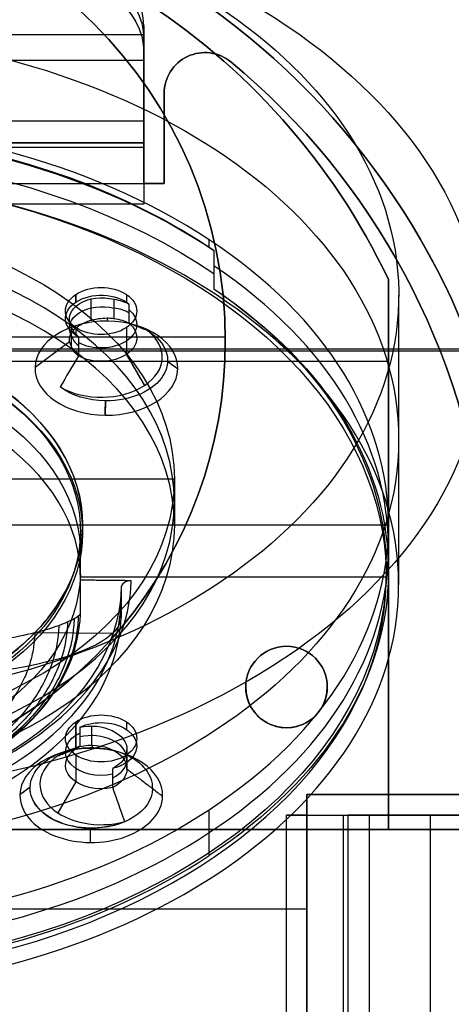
# Model space of a CAD drawing. Header units: millimetres. Extents: x -174 to 182, y -2 to 185.
# Tile 8 of 12: x 13 to 34, y 60 to 109. Entities that reach past the tile are written whole.
import ezdxf

# ---------------------------------------------------------------- set-up
doc = ezdxf.new("R2010")
doc.units = ezdxf.units.MM
for name, color, linetype in [('20', 7, 'Continuous'), ('22', 7, 'Continuous'), ('23', 7, 'Continuous'), ('25', 7, 'Continuous'), ('CONCRETO', 7, 'Continuous'), ('LUZ', 7, 'Continuous'), ('NEGRO', 7, 'Continuous')]:
    doc.layers.add(name, color=color, linetype=linetype)

# ---------------------------------------------------------------- blocks, each defined once
blk = doc.blocks.new('BREP_46')
at = {"layer": '25', "color": 251, "true_color": 0x696969}
for p, q in [((-18, 39.324, 23.467), (18, 39.324, 23.467)), ((18, 38.038, 24.999), (-18, 38.038, 24.999)), ((19.459, 37.711, -1), (19.459, 37.711, 1)), ((22.275, 37.976, -1), (22.275, 37.976, 1)), ((19, 32), (19, 36.435)), ((18, 35.373, 20.152), (18, 35.373, 22.763)), ((18, 34, 9.301), (-18, 34, 9.301)), ((18, 32, 12.176), (18, 34, 12.176)), ((19, 34.218, 1), (19, 34.218, -1)), ((-18, 32, 9.801), (18, 32, 9.801)), ((18, 32), (19, 32)), ((18.5, 32, 1), (18.5, 32, -1)), ((26, 2), (33.856, 2)), ((26, 1), (26, 2)), ((29.928, 2, -1), (29.928, 2, 1)), ((26, 1.5, -1), (26, 1.5, 1)), ((26, 1, 13.141), (28, 1, 13.141)), ((26, -46, 9.801), (26, 1, 9.801)), ((27.786, 1, 21.431), (27.786, -46, 21.431)), ((28, 1, 9.301), (28, -46, 9.301)), ((30.522, 1, 23.727), (30.522, 1, 21.116)), ((32.038, 1, 24.999), (32.038, -46, 24.999)), ((11.362, -3.607, -1), (26, -3.607, -1)), ((11.362, -3.607, 1), (25, -3.607, 1))]:
    blk.add_line(p, q, dxfattribs=at)
at = {"layer": '25', "color": 251, "true_color": 0x696969, "extrusion": (3.47983e-11, -0.642788, 0.766044)}
blk.add_arc((13, 45.758, -7.3), 5, 360, 90, dxfattribs=at)
at = {"layer": '25', "color": 251, "true_color": 0x696969, "extrusion": (-2.30926e-13, 0.642788, -0.766044)}
blk.add_arc((-13, 45.758, 6.3), 5, 90, 180, dxfattribs=at)
at = {"layer": '25', "color": 251, "true_color": 0x696969, "extrusion": (-3.19795e-11, 0.642788, -0.766044)}
blk.add_arc((-13, 45.758, 5.3), 5, 90, 180, dxfattribs=at)
at = {"layer": '25', "color": 251, "true_color": 0x696969, "extrusion": (0, 0, -1)}
for centre, radius, start, end in [((-21, 36.435, 1), 2, 0, 129.6208), ((0, 11.069, 1), 34.931, 129.62, 174)]:
    blk.add_arc(centre, radius, start, end, dxfattribs=at)
at = {"layer": '25', "color": 251, "true_color": 0x696969}
for centre, radius, start, end in [((21, 36.435, 1), 2, 50.3792, 180), ((21, 36.435), 2, 50.3792, 180), ((0, 11.069, 1), 34.931, 6, 50.38), ((0, 11.069), 34.931, 6, 50.38)]:
    blk.add_arc(centre, radius, start, end, dxfattribs=at)
at = {"layer": '25', "color": 251, "true_color": 0x696969, "extrusion": (-1, 0, 0)}
for centre, radius, start, end in [((-37, 17.601, -18), 3, 360, 50), ((-31, 2, -18), 1, 180, 270)]:
    blk.add_arc(centre, radius, start, end, dxfattribs=at)
at = {"layer": '25', "color": 251, "true_color": 0x696969, "extrusion": (1, 0, 0)}
for centre, radius, start, end in [((32, 1, 18), 2, 270, 0), ((37, 17.601, 18), 5, 130, 180)]:
    blk.add_arc(centre, radius, start, end, dxfattribs=at)
at = {"layer": '25', "color": 251, "true_color": 0x696969, "extrusion": (0, -1, 0)}
for centre, radius, start, end in [((25, 2, -1), 1, 270, 360), ((26, 1, -1), 2, 270, 0), ((31, 17.601, -1), 3, 130, 180)]:
    blk.add_arc(centre, radius, start, end, dxfattribs=at)
at = {"layer": '25', "color": 251, "true_color": 0x696969, "extrusion": (0, 1, 0)}
blk.add_arc((-31, 17.601, 1), 5, 0, 50, dxfattribs=at)
at = {"layer": '25', "color": 251, "true_color": 0x696969}
for points in [[(18, 35.072, 19.899), (18, 39.745, 23.821)], [(18, 39.745, 23.821), (18, 38.46, 25.353)], [(18, 38.46, 25.353), (18, 33.786, 21.431)], [(22.275, 37.976, 1), (22.275, 37.976, -1)], [(19, 32, -1), (19, 36.435, -1)], [(19, 36.435, 1), (19, 32, 1)], [(19, 36.435, 1), (19, 36.435, -1)], [(18, 35.072, 19.899), (-18, 35.072, 19.899)], [(-18, 34, 1), (18, 34, 1)], [(-18, 34, 17.601), (18, 34, 17.601)], [(18, 34, 1), (18, 34, 17.601)], [(-18, 33.786, 21.431), (18, 33.786, 21.431)], [(-18, 32, -1), (18, 32, -1)], [(-18, 32, 2), (18, 32, 2)], [(-18, 32, 17.601), (18, 32, 17.601)], [(18, 32, -1), (19, 32, -1)], [(19, 32, 1), (18, 32, 1)], [(18, 32, 1), (18, 31, 1)], [(18, 32, 17.601), (18, 32, 2)], [(18, 32, 1), (18, 32, -1)], [(19, 32, 1), (19, 32, -1)], [(18, 31, 1), (-18, 31, 1)], [(33.856, 2, -1), (26, 2, -1)], [(26, 2, -1), (26, 1, -1)], [(26, 1, 1), (26, 2, 1)], [(26, 2, 1), (33.856, 2, 1)], [(26, 2, 1), (26, 2, -1)], [(26, 1, 1), (25, 1, 1)], [(25, -46, 1), (25, 1, 1)], [(26, 1, -1), (26, -46, -1)], [(26, 1, -1), (26, 1, 1)], [(26, 1, 2), (26, 1, 17.601)], [(26, 1, 17.601), (26, -46, 17.601)], [(26, 1, 2), (26, -46, 2)], [(27.786, 1, 21.431), (34.758, 1, 27.281)], [(27.786, 1, 21.431), (27.786, -46, 21.431)], [(28, 1, 1), (28, -46, 1)], [(28, 1, 17.601), (28, 1, 1)], [(28, 1, 17.601), (28, -46, 17.601)], [(29.072, -46, 19.899), (29.072, 1, 19.899)], [(36.043, 1, 25.749), (29.072, 1, 19.899)]]:
    blk.add_open_spline(points, degree=1, dxfattribs=at)
blk = doc.blocks.new('BREP_39')
at = {"layer": '23', "color": 254, "true_color": 0xcad1ee}
for p, q in [((30, 0.287, 56.21), (30, 27.287, 56.21)), ((-30, 23.287, 56.96), (30, 23.287, 56.96)), ((-30, 23.287, 55.46), (30, 23.287, 55.46)), ((30, 13.787, 55.46), (30, 13.787, 56.96)), ((25, 9.287, 55.46), (25, 9.287, 56.96)), ((25, 5.287, 55.46), (25, 5.287, 56.96)), ((-30, 0.287, 56.21), (30, 0.287, 56.21))]:
    blk.add_line(p, q, dxfattribs=at)
for centre, radius, start, end in [((0, 13.103, 56.96), 33.184, 25.3051, 154.6949), ((25, 7.287, 55.46), 2, 360, 180), ((25, 7.287, 56.21), 2, 360, 180), ((25, 7.287, 55.46), 2, 180, 360), ((25, 7.287, 56.21), 2, 180, 0)]:
    blk.add_arc(centre, radius, start, end, dxfattribs=at)
at = {"layer": '23', "color": 254, "true_color": 0xcad1ee, "extrusion": (0, 0, -1)}
for centre, radius, start, end in [((0, 13.103, -55.46), 33.184, 25.3051, 154.6949), ((0, 13.103, -56.21), 33.184, 25.3051, 154.6949), ((-25, 7.287, -56.96), 2, 360, 180), ((-25, 7.287, -56.96), 2, 180, 360)]:
    blk.add_arc(centre, radius, start, end, dxfattribs=at)
at = {"layer": '23', "color": 254, "true_color": 0xcad1ee}
for points in [[(30, 0.287, 56.96), (30, 27.287, 56.96)], [(30, 27.287, 55.46), (30, 0.287, 55.46)], [(30, 27.287, 56.96), (30, 27.287, 55.46)], [(23, 7.287, 56.96), (23, 7.287, 55.46)], [(27, 7.287, 55.46), (27, 7.287, 56.96)], [(-30, 0.287, 56.96), (30, 0.287, 56.96)], [(30, 0.287, 55.46), (-30, 0.287, 55.46)], [(30, 0.287, 55.46), (30, 0.287, 56.96)]]:
    blk.add_open_spline(points, degree=1, dxfattribs=at)
blk = doc.blocks.new('BREP_38')
at = {"layer": '22', "color": 254, "true_color": 0xcad1ee}
for p, q in [((0, 46.287, 33.46), (0, 7.787, 33.46)), ((0, 6.675, 55.46), (0, 46.287, 55.46)), ((0, 46.287, 33.46), (0, 46.287, 55.46)), ((-21.999, 24.481, 33.46), (21.999, 24.481, 33.46)), ((-21.999, 24.481, 55.46), (21.999, 24.481, 55.46)), ((0, 7.787, 54.46), (0, 6.675, 54.46)), ((0, 7.787, 54.46), (0, 7.787, 33.46)), ((0, 6.675, 54.46), (0, 6.675, 55.46)), ((-3.806, 5.231, 54.46), (-1.499, 5.231, 54.46)), ((-1.5, 2.675, 54.96), (-1.5, 5.175, 54.96)), ((1.499, 5.231, 54.46), (3.806, 5.231, 54.46)), ((1.5, 2.675, 54.96), (1.5, 5.175, 54.96)), ((-1.5, 3.925, 54.46), (-1.5, 3.925, 55.46)), ((1.5, 3.925, 55.46), (1.5, 3.925, 54.46)), ((-4.112, 2.675, 43.96), (-4.112, 3.675, 43.96)), ((4.112, 2.675, 43.96), (4.112, 3.675, 43.96)), ((-4.112, 3.175, 33.46), (-4.112, 3.175, 54.46)), ((4.112, 3.175, 54.46), (4.112, 3.175, 33.46)), ((-4.112, 2.675, 54.96), (-1.5, 2.675, 54.96)), ((-2.806, 2.675, 54.46), (-2.806, 2.675, 55.46)), ((1.5, 2.675, 54.96), (4.112, 2.675, 54.96)), ((2.806, 2.675, 54.46), (2.806, 2.675, 55.46))]:
    blk.add_line(p, q, dxfattribs=at)
at = {"layer": '22', "color": 254, "true_color": 0xcad1ee, "extrusion": (0, 0, -1)}
for centre, radius, start, end in [((0, 24.287, -33.46), 22, 360, 180), ((0, 24.287, -33.46), 22, 280.7731, 360), ((0, 24.287, -55.46), 22, 180, 259.2269), ((0, 3.675, -54.46), 4.112, 360, 180), ((0, 3.675, -43.96), 4.112, 0, 180), ((0, 5.175, -55.46), 1.5, 0, 180)]:
    blk.add_arc(centre, radius, start, end, dxfattribs=at)
at = {"layer": '22', "color": 254, "true_color": 0xcad1ee}
for centre, radius, start, end in [((0, 24.287, 55.46), 22, 360, 180), ((0, 24.287, 44.46), 22, 360, 180), ((0, 24.287, 55.46), 22, 180, 259.2269), ((0, 24.287, 44.46), 22, 180, 259.2269), ((0, 24.287, 33.46), 22, 280.7731, 360), ((0, 24.287, 44.46), 22, 280.7731, 0), ((0, 3.675, 33.46), 4.112, 360, 180), ((0, 5.175, 54.46), 1.5, 0, 180), ((0, 5.175, 54.96), 1.5, 0, 180)]:
    blk.add_arc(centre, radius, start, end, dxfattribs=at)
for points in [[(-22, 24.287, 33.46), (-22, 24.287, 55.46)], [(22, 24.287, 33.46), (22, 24.287, 55.46)], [(-1.5, 2.675, 55.46), (-1.5, 5.175, 55.46)], [(-1.5, 5.175, 54.46), (-1.5, 2.675, 54.46)], [(-1.5, 5.175, 54.46), (-1.5, 5.175, 55.46)], [(1.5, 5.175, 55.46), (1.5, 2.675, 55.46)], [(1.5, 5.175, 55.46), (1.5, 5.175, 54.46)], [(1.5, 2.675, 54.46), (1.5, 5.175, 54.46)], [(-4.112, 3.675, 33.46), (-4.112, 2.675, 33.46)], [(-4.112, 3.675, 33.46), (-4.112, 3.675, 54.46)], [(-4.112, 2.675, 54.46), (-4.112, 3.675, 54.46)], [(4.112, 2.675, 33.46), (4.112, 3.675, 33.46)], [(4.112, 3.675, 54.46), (4.112, 3.675, 33.46)], [(4.112, 2.675, 54.46), (4.112, 3.675, 54.46)], [(-4.112, 2.675, 55.46), (-1.5, 2.675, 55.46)], [(-4.112, 2.675, 54.46), (-4.112, 2.675, 55.46)], [(-1.5, 2.675, 54.46), (-4.112, 2.675, 54.46)], [(-4.112, 2.675, 33.46), (-4.112, 2.675, 54.46)], [(-1.5, 2.675, 55.46), (-1.5, 2.675, 54.46)], [(1.5, 2.675, 55.46), (4.112, 2.675, 55.46)], [(1.5, 2.675, 55.46), (1.5, 2.675, 54.46)], [(4.112, 2.675, 54.46), (1.5, 2.675, 54.46)], [(4.112, 2.675, 54.46), (4.112, 2.675, 33.46)], [(4.112, 2.675, 55.46), (4.112, 2.675, 54.46)]]:
    blk.add_open_spline(points, degree=1, dxfattribs=at)
blk = doc.blocks.new('BREP_35')
at = {"layer": '20', "color": 254, "true_color": 0xcad1ee}
for p, q in [((0, 28.112, 304.245), (0, 30.367, 306.223)), ((0, 4.646, 335.54), (0, 30.367, 306.223)), ((0, 28.112, 304.245), (0, 25.144, 307.627)), ((0, 25.144, 307.627), (0, 5.358, 330.178)), ((-19.5, 15.876, 319.451), (-19.5, 17.507, 320.882)), ((-19.5, 17.507, 320.882), (19.5, 17.507, 320.882)), ((19.5, 15.876, 319.45), (19.5, 17.507, 320.882)), ((-19.5, 15.252, 318.903), (-15, 15.252, 318.903)), ((-15, 15.251, 318.902), (15, 15.251, 318.902)), ((15, 15.252, 318.903), (19.5, 15.252, 318.903)), ((0, 5.359, 330.178), (0, 2.391, 333.561)), ((0, 2.391, 333.561), (0, 4.646, 335.54))]:
    blk.add_line(p, q, dxfattribs=at)
at = {"layer": '20', "color": 254, "true_color": 0xcad1ee, "extrusion": (0, -0.751701, -0.659504)}
for centre, start, end in [((0, 229.661, -224.783), 180, 0), ((0, 229.661, -224.783), 0, 180), ((0, 229.661, -221.783), 0, 180)]:
    blk.add_arc(centre, 19.5, start, end, dxfattribs=at)
at = {"layer": '20', "color": 254, "true_color": 0xcad1ee, "extrusion": (5.72315e-32, 0.751701, 0.659504)}
for start, end in [(180, 0), (0, 180)]:
    blk.add_arc((0, 229.661, 223.283), 19.5, start, end, dxfattribs=at)
at = {"layer": '20', "color": 254, "true_color": 0xcad1ee, "extrusion": (0, 0.751701, 0.659504)}
blk.add_arc((0, 229.661, 221.783), 19.5, 180, 0, dxfattribs=at)
at = {"layer": '20', "color": 254, "true_color": 0xcad1ee}
for points in [[(15, 15.252, 318.903), (15, 15.727, 318.362), (14.949, 16.196, 317.826), (14.847, 16.663, 317.294), (14.745, 17.13, 316.763), (14.591, 17.593, 316.234), (14.389, 18.047, 315.717), (14.186, 18.501, 315.2), (13.934, 18.944, 314.694), (13.637, 19.373, 314.206), (13.339, 19.801, 313.718), (12.996, 20.214, 313.247), (12.61, 20.609, 312.797), (12.224, 21.004, 312.346), (11.794, 21.382, 311.916), (11.326, 21.737, 311.511), (10.859, 22.093, 311.106), (10.352, 22.426, 310.726), (9.813, 22.734, 310.375), (9.274, 23.041, 310.024), (8.701, 23.324, 309.703), (8.101, 23.578, 309.413), (7.501, 23.831, 309.124), (6.873, 24.057, 308.867), (6.224, 24.252, 308.644), (5.575, 24.448, 308.422), (4.905, 24.612, 308.234), (4.22, 24.745, 308.083), (3.536, 24.877, 307.932), (2.836, 24.977, 307.818), (2.13, 25.044, 307.742), (1.423, 25.111, 307.666), (0.709, 25.144, 307.627), (-0.005, 25.144, 307.628), (-0.719, 25.144, 307.628), (-1.433, 25.11, 307.666), (-2.14, 25.043, 307.743), (-2.847, 24.976, 307.819), (-3.546, 24.875, 307.934), (-4.231, 24.743, 308.085), (-4.916, 24.61, 308.237), (-5.586, 24.445, 308.425), (-6.234, 24.249, 308.647), (-6.883, 24.054, 308.87), (-7.51, 23.828, 309.128), (-8.11, 23.574, 309.418), (-8.71, 23.319, 309.708), (-9.283, 23.036, 310.03), (-9.823, 22.728, 310.382), (-10.363, 22.42, 310.733), (-10.869, 22.085, 311.114), (-11.337, 21.729, 311.52), (-11.805, 21.373, 311.926), (-12.235, 20.994, 312.358), (-12.62, 20.599, 312.808), (-13.005, 20.203, 313.259), (-13.347, 19.791, 313.729), (-13.643, 19.363, 314.217), (-13.939, 18.936, 314.704), (-14.19, 18.493, 315.209), (-14.392, 18.04, 315.725), (-14.593, 17.588, 316.24), (-14.746, 17.125, 316.767), (-14.847, 16.66, 317.298), (-14.949, 16.194, 317.828), (-15, 15.726, 318.363), (-15, 15.252, 318.903)], [(-15, 15.252, 318.903), (-15, 14.777, 319.444), (-14.949, 14.307, 319.98), (-14.847, 13.84, 320.512), (-14.745, 13.374, 321.043), (-14.591, 12.91, 321.572), (-14.389, 12.456, 322.089), (-14.186, 12.003, 322.606), (-13.934, 11.559, 323.112), (-13.637, 11.131, 323.6), (-13.339, 10.703, 324.088), (-12.996, 10.29, 324.559), (-12.61, 9.895, 325.009), (-12.224, 9.499, 325.46), (-11.794, 9.121, 325.89), (-11.326, 8.766, 326.295), (-10.859, 8.411, 326.7), (-10.352, 8.077, 327.08), (-9.813, 7.77, 327.431), (-9.274, 7.462, 327.782), (-8.701, 7.18, 328.103), (-8.101, 6.926, 328.393), (-7.501, 6.672, 328.682), (-6.873, 6.446, 328.939), (-6.224, 6.251, 329.162), (-5.575, 6.056, 329.384), (-4.905, 5.891, 329.572), (-4.22, 5.759, 329.723), (-3.536, 5.626, 329.874), (-2.836, 5.526, 329.988), (-2.13, 5.459, 330.064), (-1.423, 5.393, 330.14), (-0.709, 5.359, 330.179), (0.005, 5.359, 330.178), (0.719, 5.359, 330.178), (1.433, 5.393, 330.14), (2.14, 5.46, 330.063), (2.847, 5.528, 329.987), (3.546, 5.628, 329.872), (4.231, 5.761, 329.721), (4.916, 5.894, 329.569), (5.586, 6.059, 329.381), (6.234, 6.254, 329.159), (6.883, 6.449, 328.936), (7.51, 6.675, 328.678), (8.11, 6.93, 328.388), (8.71, 7.184, 328.098), (9.283, 7.467, 327.776), (9.823, 7.775, 327.424), (10.363, 8.084, 327.073), (10.869, 8.418, 326.692), (11.337, 8.774, 326.286), (11.805, 9.131, 325.88), (12.235, 9.509, 325.448), (12.62, 9.905, 324.998), (13.005, 10.3, 324.547), (13.347, 10.712, 324.077), (13.643, 11.14, 323.589), (13.939, 11.568, 323.102), (14.19, 12.011, 322.597), (14.392, 12.463, 322.081), (14.593, 12.916, 321.566), (14.746, 13.378, 321.039), (14.847, 13.843, 320.508), (14.949, 14.309, 319.978), (15, 14.778, 319.443), (15, 15.252, 318.903)]]:
    blk.add_open_spline(points, degree=3, knots=[0, 0, 0, 0, 2.149076, 2.149076, 2.149076, 4.300618, 4.300618, 4.300618, 6.450498, 6.450498, 6.450498, 8.591153, 8.591153, 8.591153, 10.733985, 10.733985, 10.733985, 12.875837, 12.875837, 12.875837, 15.016965, 15.016965, 15.016965, 17.158176, 17.158176, 17.158176, 19.30012, 19.30012, 19.30012, 21.443248, 21.443248, 21.443248, 23.586972, 23.586972, 23.586972, 25.731073, 25.731073, 25.731073, 27.874725, 27.874725, 27.874725, 30.016563, 30.016563, 30.016563, 32.157865, 32.157865, 32.157865, 34.301047, 34.301047, 34.301047, 36.446381, 36.446381, 36.446381, 38.590726, 38.590726, 38.590726, 40.72894, 40.72894, 40.72894, 42.873797, 42.873797, 42.873797, 45.019484, 45.019484, 45.019484, 47.163823, 47.163823, 47.163823, 47.163823], dxfattribs=at)
for points in [[(-19.5, 15.252, 318.903), (-19.5, 17.507, 320.882)], [(19.5, 17.507, 320.882), (19.5, 15.252, 318.903)]]:
    blk.add_open_spline(points, degree=1, dxfattribs=at)

msp = doc.modelspace()

# ---------------------------------------------------------------- linework, layer by layer
at = {"layer": 'CONCRETO', "color": 251, "true_color": 0x696969}
for p, q in [((31.5, 95.027, 329.796), (31.5, 80.81, 317.322)), ((-12.809, 92.394, 57.96), (35.099, 92.394, 57.96)), ((2.172, 68.787, 55.46), (29.202, 68.787, 55.46)), ((20.468, 68.787, 57.96), (20.468, 68.787, 54.144))]:
    msp.add_line(p, q, dxfattribs=at)
for centre, radius, start, end in [((1, -2, 213), 175, 0.66098, 90), ((1, 79.569), 36.431, 5.9994, 174.0006), ((1, 79.569, 55.46), 36.431, 5.9998, 174.0002)]:
    msp.add_arc(centre, radius, start, end, dxfattribs=at)
at = {"layer": 'CONCRETO', "color": 251, "true_color": 0x696969, "extrusion": (0, 0, -1)}
for centre, radius, start, end in [((-1, 79.569), 56.431, 6, 174), ((-1, 79.569, -52.692), 56.431, 6.0002, 173.9998), ((-1, -38.096, -213), 161.096, 90, 166.49206), ((-1, 79.569, -52.96), 36.431, 5.9996, 174.0005), ((-1, 79.569, -57.96), 36.431, 6, 174), ((-1, 79.569, -26.48), 36.431, 5.9995, 174.0005)]:
    msp.add_arc(centre, radius, start, end, dxfattribs=at)
at = {"layer": 'CONCRETO', "color": 251, "true_color": 0x696969, "extrusion": (-3.93164e-08, -0.751695, -0.659511)}
msp.add_arc((1, 185.232, -288.936), 30.502, 271.914, 90, dxfattribs=at)
at = {"layer": 'CONCRETO', "color": 251, "true_color": 0x696969, "extrusion": (-3.93164e-08, -0.751701, -0.659504)}
msp.add_arc((1, 185.237, -279.474), 30.5, 270, 90, dxfattribs=at)
at = {"layer": 'CONCRETO', "color": 251, "true_color": 0x696969, "extrusion": (3.93163e-08, 0.7517, 0.659505)}
msp.add_arc((-1, 185.237, 270.02), 30.5, 90, 270, dxfattribs=at)
at = {"layer": 'CONCRETO', "color": 251, "true_color": 0x696969, "extrusion": (-9.12652e-07, 1, -2.20155e-06)}
msp.add_arc((-1, 213.012, 68.787), 160.056, 256.35176, 269.57969, dxfattribs=at)
at = {"layer": 'CONCRETO', "color": 251, "true_color": 0x696969}
msp.add_open_spline([(57.122, 85.468, 72.2), (56.946, 87.141, 73.169), (56.694, 88.822, 74.153), (56.363, 90.499, 75.145), (55.607, 94.328, 77.411), (54.437, 98.135, 79.721), (52.873, 101.787, 81.995), (51.316, 105.423, 84.258), (49.366, 108.909, 86.489), (47.086, 112.135, 88.604), (45.239, 114.749, 90.318), (43.176, 117.193, 91.957), (40.952, 119.422, 93.478), (40.441, 119.935, 93.828), (39.923, 120.435, 94.171), (39.394, 120.925, 94.508), (37.09, 123.064, 95.981), (34.488, 125.116, 97.422), (31.64, 126.957, 98.736), (28.846, 128.764, 100.026), (25.815, 130.369, 101.194), (22.624, 131.692, 102.168), (19.623, 132.938, 103.084), (16.475, 133.936, 103.83), (13.267, 134.651, 104.367), (10.276, 135.317, 104.867), (7.233, 135.736, 105.185), (4.219, 135.908, 105.315), (3.252, 135.963, 105.357), (2.288, 135.993, 105.38), (1.329, 135.999, 105.384), (1.22, 136, 105.385), (1.11, 136, 105.385), (1, 136, 105.385)], degree=3, knots=[0, 0, 0, 0, 5.882449, 5.882449, 5.882449, 19.576963, 19.576963, 19.576963, 33.189802, 33.189802, 33.189802, 43.9114, 43.9114, 43.9114, 46.309152, 46.309152, 46.309152, 57.031264, 57.031264, 57.031264, 67.811781, 67.811781, 67.811781, 77.903694, 77.903694, 77.903694, 87.118744, 87.118744, 87.118744, 90.011641, 90.011641, 90.011641, 90.340891, 90.340891, 90.340891, 90.340891], dxfattribs=at)
msp.add_open_spline([(2.17, 68.787, 57.96), (38.765, 68.787, 57.96)], degree=1, dxfattribs=at)
at = {"layer": 'NEGRO'}
for p, q in [((22.213, 97.366, 303.627), (22.213, 97.742, 303.957)), ((15.672, 95.06, 307.013), (15.672, 94.685, 306.684)), ((16.41, 94.834, 306.514), (16.41, 93.791, 305.599)), ((18.147, 95.06, 307.013), (18.147, 94.685, 306.684)), ((17.198, 93.904, 305.597), (17.225, 93.754, 303.316)), ((15.448, 93.48, 308.051), (15.448, 92.543, 307.229)), ((15.672, 93.428, 308.874), (15.672, 93.052, 308.544)), ((17.225, 93.751, 303.261), (17.226, 93.747, 303.203)), ((18.147, 93.428, 308.874), (18.147, 92.113, 307.72)), ((15.365, 92.734, 306.93), (13.669, 91.477, 305.791)), ((18.147, 92.113, 307.72), (19.031, 90.59, 307.56)), ((20.168, 91.782, 306.201), (20.668, 91.401, 305.877)), ((17.119, 89.837, 308.418), (17.111, 89.131, 308.465)), ((16, 83.752, 319.903), (31, 83.752, 319.903)), ((15.892, 83.449, 319.49), (16, 83.449, 319.49)), ((30.892, 81.497, 317.924), (31, 81.497, 317.924)), ((15.892, 81.194, 317.511), (30.892, 81.194, 317.511)), ((13.702, 78.469, 315.401), (17.477, 78.428, 315.447)), ((15.672, 74.075, 330.932), (15.672, 72.76, 329.778)), ((18.147, 74.075, 330.932), (18.147, 73.699, 330.603)), ((16.455, 72.929, 329.585), (16.455, 73.869, 330.41)), ((15.672, 72.76, 329.778), (14.789, 72.403, 328.289)), ((16.455, 72.929, 329.585), (16.484, 72.767, 327.116)), ((18.176, 71.756, 330.922), (18.176, 72.696, 331.747)), ((15.672, 72.443, 332.793), (15.672, 71.127, 331.639)), ((18.147, 72.443, 332.793), (18.147, 72.387, 332.744)), ((18.147, 72.443, 332.793), (18.147, 72.067, 332.463)), ((18.176, 71.756, 330.922), (18.182, 71.752, 330.919)), ((15.672, 71.127, 331.639), (14.789, 69.605, 331.479)), ((13.427, 70.868, 330.039), (12.927, 70.497, 329.703)), ((22.213, 67.506, 333.87), (22.213, 69.762, 335.849)), ((16.377, 68.857, 332.331), (16.369, 68.152, 332.377))]:
    msp.add_line(p, q, dxfattribs=at)
at = {"layer": 'NEGRO', "color": 251, "true_color": 0x696969}
msp.add_line((-33.648, 92.29, 332.915), (35.651, 92.29, 332.915), dxfattribs=at)
at = {"layer": 'NEGRO', "color": 251, "true_color": 0x696969, "extrusion": (1.89941e-06, -0.763381, -0.645949)}
msp.add_arc((1.002, 194.529, -286.119), 34.65, 271.6818, 268.3122, dxfattribs=at)
at = {"layer": 'NEGRO', "extrusion": (3.93164e-08, 0.751701, 0.659504)}
for centre, radius, start, end in [((-0.892, 185.126, 273.434), 30, 224.1078, 359.0585), ((-1, 185.237, 272.434), 30, 135, 224.4037), ((-0.892, 185.126, 270.434), 17.5, 359.0585, 179.0585)]:
    msp.add_arc(centre, radius, start, end, dxfattribs=at)
at = {"layer": 'NEGRO', "extrusion": (3.93166e-08, 0.751701, 0.659504)}
for start, end in [(135, 315), (315, 135)]:
    msp.add_arc((-1, 185.237, 273.934), 30, start, end, dxfattribs=at)
at = {"layer": 'NEGRO', "extrusion": (-3.93163e-08, -0.751701, -0.659504)}
for centre, radius, start, end in [((0.892, 185.126, -271.934), 30, 180.9415, 315.8922), ((16.91, 169.327, -273.059), 1.75, 321.6994, 45), ((0.892, 185.126, -270.822), 15, 0.9415, 180.9415), ((16.427, 201.402, -270.938), 2.995, 247.361, 0.9415), ((16.427, 201.402, -270.926), 3.007, 0.9415, 180.9415)]:
    msp.add_arc(centre, radius, start, end, dxfattribs=at)
at = {"layer": 'NEGRO', "extrusion": (-3.93161e-08, -0.751701, -0.659504)}
for centre, radius, start, end in [((1, 185.237, -273.434), 30, 225, 315.5963), ((16.91, 201.147, -273.059), 1.75, 71.1118, 225)]:
    msp.add_arc(centre, radius, start, end, dxfattribs=at)
at = {"layer": 'NEGRO', "extrusion": (-3.93153e-08, -0.751701, -0.659504)}
msp.add_arc((0.892, 185.126, -270.434), 30, 180.9415, 0.9415, dxfattribs=at)
at = {"layer": 'NEGRO', "extrusion": (-3.93175e-08, -0.751701, -0.659504)}
msp.add_arc((16.91, 169.327, -273.934), 1.75, 225, 45, dxfattribs=at)
at = {"layer": 'NEGRO', "extrusion": (-3.93171e-08, -0.751701, -0.659504)}
msp.add_arc((1, 185.237, -270.934), 30, 315.5963, 45, dxfattribs=at)
at = {"layer": 'NEGRO', "extrusion": (-3.93173e-08, -0.751701, -0.659504)}
msp.add_arc((0.892, 185.126, -270.934), 30, 315.8922, 0.9415, dxfattribs=at)
at = {"layer": 'NEGRO', "extrusion": (-3.93177e-08, -0.751701, -0.659504)}
msp.add_arc((16.91, 169.327, -273.934), 1.75, 45, 225, dxfattribs=at)
at = {"layer": 'NEGRO', "extrusion": (-3.93158e-08, -0.751701, -0.659504)}
msp.add_arc((16.953, 169.369, -273.434), 1.6, 160.1523, 291.7306, dxfattribs=at)
at = {"layer": 'NEGRO', "extrusion": (-3.93113e-08, -0.751701, -0.659504)}
msp.add_arc((16.91, 169.327, -273.434), 1.75, 225, 321.6994, dxfattribs=at)
at = {"layer": 'NEGRO', "extrusion": (-3.93181e-08, -0.751701, -0.659504)}
msp.add_arc((17.168, 169.591, -273.434), 1.75, 282.4395, 309.5726, dxfattribs=at)
at = {"layer": 'NEGRO', "extrusion": (-3.93091e-08, -0.751701, -0.659504)}
msp.add_arc((16.91, 169.327, -273.434), 1.75, 129.5726, 225, dxfattribs=at)
at = {"layer": 'NEGRO', "extrusion": (-3.93162e-08, -0.751701, -0.659504)}
for centre, radius, start, end in [((16.953, 169.369, -272.854), 1.6, 160.1523, 291.7306), ((1, 185.237, -273.934), 15, 225, 45), ((16.91, 201.147, -273.059), 1.75, 225, 233.1361), ((16.427, 201.402, -273.434), 1.75, 251.1118, 0.9415), ((16.427, 201.402, -273.434), 1.75, 0.9415, 53.1361)]:
    msp.add_arc(centre, radius, start, end, dxfattribs=at)
at = {"layer": 'NEGRO', "extrusion": (3.93163e-08, 0.751701, 0.659504)}
for centre, radius, start, end in [((-17.168, 169.591, 272.861), 1.75, 230.4274, 257.5605), ((-17.168, 169.591, 272.861), 1.75, 10.5566, 38.3006), ((-0.892, 185.126, 269.034), 17, 359.0585, 179.0585), ((-1, 185.237, 272.434), 30, 44.1078, 135)]:
    msp.add_arc(centre, radius, start, end, dxfattribs=at)
at = {"layer": 'NEGRO', "extrusion": (-3.93101e-08, -0.751701, -0.659504)}
msp.add_arc((17.168, 169.591, -272.184), 1.75, 282.4395, 309.5726, dxfattribs=at)
at = {"layer": 'NEGRO', "extrusion": (3.93175e-08, 0.751701, 0.659504)}
for start, end in [(269.0585, 89.0585), (89.0585, 269.0585)]:
    msp.add_arc((-17.168, 169.591, 270.434), 3.5, start, end, dxfattribs=at)
at = {"layer": 'NEGRO', "extrusion": (-3.93182e-08, -0.751701, -0.659504)}
msp.add_arc((17.168, 169.591, -273.434), 1.75, 141.6994, 169.4434, dxfattribs=at)
at = {"layer": 'NEGRO', "extrusion": (-3.94838e-08, -0.751701, -0.659504)}
msp.add_arc((16.91, 169.327, -272.184), 1.75, 321.6994, 45, dxfattribs=at)
at = {"layer": 'NEGRO', "extrusion": (-3.93149e-08, -0.751701, -0.659504)}
msp.add_arc((17.168, 169.591, -270.934), 3, 312.1033, 90.9415, dxfattribs=at)
at = {"layer": 'NEGRO', "extrusion": (3.9317e-08, 0.751701, 0.659504)}
for centre, radius, start, end in [((-16.91, 169.327, 270.934), 3, 135, 220.8314), ((-16.427, 201.402, 270.434), 3.5, 179.0585, 359.0585), ((-16.91, 201.147, 270.934), 3, 303.1047, 315)]:
    msp.add_arc(centre, radius, start, end, dxfattribs=at)
at = {"layer": 'NEGRO', "extrusion": (-3.98258e-08, -0.751701, -0.659504)}
msp.add_arc((17.168, 169.591, -272.184), 1.75, 141.6994, 169.4434, dxfattribs=at)
at = {"layer": 'NEGRO', "extrusion": (-3.93165e-08, -0.751701, -0.659504)}
msp.add_arc((16.91, 169.327, -273.059), 1.75, 45, 129.5726, dxfattribs=at)
at = {"layer": 'NEGRO', "extrusion": (-3.93227e-08, -0.751701, -0.659504)}
msp.add_arc((16.91, 169.327, -272.184), 1.75, 45, 129.5726, dxfattribs=at)
at = {"layer": 'NEGRO', "extrusion": (3.93155e-08, 0.751701, 0.659504)}
msp.add_arc((-0.892, 185.126, 270.434), 15, 179.0585, 359.0585, dxfattribs=at)
at = {"layer": 'NEGRO', "extrusion": (3.93171e-08, 0.751701, 0.659504)}
for centre, radius, start, end in [((-16.91, 169.327, 270.934), 3, 47.8967, 135), ((-16.427, 201.402, 270.434), 3.5, 359.0585, 179.0585), ((-1, 185.237, 270.934), 30, 44.1078, 135)]:
    msp.add_arc(centre, radius, start, end, dxfattribs=at)
at = {"layer": 'NEGRO', "extrusion": (-3.93097e-08, -0.751701, -0.659504)}
msp.add_arc((17.168, 169.591, -270.934), 3, 90.9415, 139.1686, dxfattribs=at)
at = {"layer": 'NEGRO', "extrusion": (-3.93167e-08, -0.751701, -0.659504)}
msp.add_arc((1, 185.237, -273.434), 15, 315.4484, 45, dxfattribs=at)
at = {"layer": 'NEGRO', "extrusion": (-3.93168e-08, -0.751701, -0.659504)}
for start, end in [(316.0401, 0.9415), (0.9415, 135.4484)]:
    msp.add_arc((0.892, 185.126, -273.434), 15, start, end, dxfattribs=at)
at = {"layer": 'NEGRO', "extrusion": (-3.93164e-08, -0.751701, -0.659504)}
for centre, radius, start, end in [((0.892, 185.126, -271.934), 15, 316.0401, 0.9415), ((0.892, 185.126, -270.934), 30, 0.9415, 135.5963)]:
    msp.add_arc(centre, radius, start, end, dxfattribs=at)
at = {"layer": 'NEGRO', "extrusion": (3.93153e-08, 0.751701, 0.659504)}
msp.add_arc((-0.892, 185.126, 270.434), 30, 359.0585, 179.0585, dxfattribs=at)
at = {"layer": 'NEGRO', "extrusion": (-3.93118e-08, -0.751701, -0.659504)}
msp.add_arc((0.892, 185.126, -269.934), 17, 0.9415, 180.9415, dxfattribs=at)
at = {"layer": 'NEGRO', "extrusion": (-0.016431, -0.659415, 0.751599)}
msp.add_arc((16.375, 270.288, 185.086), 0.5, 91.0729, 181.0729, dxfattribs=at)
msp.add_arc((16.375, 270.288, 185.086), 0.5, 91.0729, 181.0729, dxfattribs=at)
at = {"layer": 'NEGRO', "extrusion": (3.92912e-08, 0.751701, 0.659504)}
msp.add_arc((-0.892, 185.126, 268.134), 17, 359.0585, 179.0585, dxfattribs=at)
at = {"layer": 'NEGRO', "extrusion": (3.92738e-08, 0.751701, 0.659504)}
msp.add_arc((-0.892, 185.126, 268.211), 15, 359.0585, 179.0585, dxfattribs=at)
at = {"layer": 'NEGRO', "extrusion": (-3.93225e-08, -0.751701, -0.659504)}
msp.add_arc((16.91, 201.147, -273.934), 1.75, 225, 45, dxfattribs=at)
at = {"layer": 'NEGRO', "extrusion": (-3.93224e-08, -0.751701, -0.659504)}
msp.add_arc((16.91, 201.147, -273.934), 1.75, 45, 225, dxfattribs=at)
at = {"layer": 'NEGRO', "extrusion": (-3.93245e-08, -0.751701, -0.659504)}
msp.add_arc((16.91, 201.147, -273.434), 1.75, 233.1361, 45, dxfattribs=at)
at = {"layer": 'NEGRO', "extrusion": (3.93162e-08, 0.751701, 0.659504)}
for start, end in [(179.0585, 288.8882), (126.8639, 179.0585)]:
    msp.add_arc((-16.427, 201.402, 272.809), 1.75, start, end, dxfattribs=at)
at = {"layer": 'NEGRO', "extrusion": (-3.90808e-08, -0.751701, -0.659504)}
msp.add_arc((16.427, 201.402, -270.934), 3, 180.9415, 247.3526, dxfattribs=at)
at = {"layer": 'NEGRO', "extrusion": (-3.93529e-08, -0.751701, -0.659504)}
msp.add_arc((16.91, 201.147, -272.184), 1.75, 71.1118, 225, dxfattribs=at)
at = {"layer": 'NEGRO', "extrusion": (-3.93159e-08, -0.751701, -0.659504)}
msp.add_arc((16.91, 201.147, -272.184), 1.75, 225, 233.1361, dxfattribs=at)
at = {"layer": 'NEGRO', "extrusion": (-3.93877e-08, -0.751701, -0.659504)}
msp.add_arc((16.427, 201.402, -272.184), 1.75, 251.1118, 0.9415, dxfattribs=at)
at = {"layer": 'NEGRO', "extrusion": (3.93178e-08, 0.751701, 0.659504)}
msp.add_arc((-16.91, 201.147, 270.934), 3, 315, 112.6474, dxfattribs=at)
at = {"layer": 'NEGRO', "extrusion": (-3.94753e-08, -0.751701, -0.659504)}
msp.add_arc((16.91, 201.147, -273.434), 1.75, 45, 71.1118, dxfattribs=at)
at = {"layer": 'NEGRO', "extrusion": (-3.93138e-08, -0.751701, -0.659504)}
msp.add_arc((16.427, 201.402, -272.184), 1.75, 0.9415, 53.1361, dxfattribs=at)
at = {"layer": 'NEGRO', "extrusion": (-3.92286e-08, -0.751701, -0.659504)}
msp.add_arc((16.427, 201.402, -270.934), 3, 56.8953, 180.9415, dxfattribs=at)
at = {"layer": 'NEGRO'}
for points, degree in [([(22.433, 97.22, 303.794), (22.433, 95.34, 302.145)], 1), ([(15.672, 94.685, 306.684), (15.672, 95.06, 307.013)], 1), ([(17.545, 93.882, 305.703), (17.545, 94.821, 306.528)], 1), ([(18.283, 93.644, 305.974), (18.283, 94.584, 306.798)], 1), ([(17.198, 93.904, 305.597), (17.226, 93.747, 303.203)], 1), ([(15.448, 93.483, 308.053), (15.448, 92.543, 307.229)], 1), ([(18.147, 93.428, 308.874), (18.147, 92.113, 307.72)], 1), ([(19.18, 93.283, 304.491), (18.881, 93.404, 304.985), (18.582, 93.524, 305.48), (18.283, 93.644, 305.974)], 3), ([(15.795, 92.979, 308.628), (15.795, 92.039, 307.803)], 1), ([(15.795, 92.039, 307.803), (15.496, 91.533, 307.749), (15.197, 91.027, 307.694), (14.898, 90.521, 307.638)], 3), ([(18.147, 92.113, 307.72), (19.031, 90.59, 307.56)], 1), ([(17.111, 89.131, 308.465), (17.119, 89.837, 308.418)], 1), ([(15.89, 81.031, 317.697), (15.89, 83.286, 319.675)], 1), ([(30.888, 80.869, 317.882), (30.888, 81.245, 318.212)], 1), ([(15.89, 79.361, 316.231), (15.89, 81.031, 317.697)], 1), ([(18.39, 81.004, 317.727), (15.89, 81.031, 317.697)], 1), ([(17.89, 80.634, 317.392), (17.89, 79.281, 316.205)], 1), ([(17.89, 79.281, 316.205), (17.89, 77.192, 314.372), (11.038, 75.822, 313.02), (0.892, 75.932, 312.895)], 3), ([(17.89, 79.281, 316.205), (17.89, 77.192, 314.372), (11.038, 75.822, 313.02), (0.892, 75.932, 312.895)], 3), ([(15.672, 72.76, 329.778), (15.672, 74.075, 330.932)], 1), ([(15.86, 73.807, 330.48), (15.86, 72.867, 329.656)], 1), ([(14.789, 72.403, 328.289), (15.672, 72.76, 329.778)], 1), ([(15.86, 72.867, 329.656), (15.663, 72.8, 329.102), (15.467, 72.731, 328.549), (15.271, 72.661, 327.995)], 3), ([(18.176, 72.696, 331.747), (18.176, 71.756, 330.922)], 1), ([(18.147, 72.443, 332.793), (18.147, 72.067, 332.463)], 1), ([(17.476, 70.852, 331.953), (17.476, 71.791, 332.777)], 1), ([(18.176, 71.756, 330.922), (19.926, 70.422, 329.79)], 1), ([(12.927, 70.497, 329.703), (13.427, 70.868, 330.039)], 1), ([(18.065, 69.178, 331.965), (17.869, 69.736, 331.962), (17.673, 70.294, 331.958), (17.476, 70.852, 331.953)], 3), ([(22.213, 67.506, 333.87), (22.213, 69.762, 335.849)], 1)]:
    msp.add_open_spline(points, degree=degree, dxfattribs=at)
for points, knots in [([(15.448, 92.543, 307.229), (15.441, 92.554, 307.211), (15.433, 92.565, 307.193), (15.427, 92.577, 307.175), (15.363, 92.685, 307), (15.34, 92.8, 306.827), (15.359, 92.922, 306.652), (15.383, 93.08, 306.427), (15.482, 93.244, 306.208), (15.639, 93.387, 306.033), (15.737, 93.476, 305.923), (15.852, 93.554, 305.832), (15.988, 93.625, 305.757), (16.212, 93.74, 305.634), (16.491, 93.828, 305.561), (16.773, 93.871, 305.556), (16.917, 93.893, 305.554), (17.06, 93.903, 305.568), (17.198, 93.904, 305.597)], [0, 0, 0, 0, 0.067076, 0.067076, 0.067076, 0.705863, 0.705863, 0.705863, 1.547572, 1.547572, 1.547572, 2.056597, 2.056597, 2.056597, 2.923668, 2.923668, 2.923668, 3.354535, 3.354535, 3.354535, 3.354535]), ([(17.198, 93.904, 305.597), (17.198, 93.904, 305.597), (17.198, 93.904, 305.597), (17.198, 93.904, 305.597), (17.29, 93.904, 305.616), (17.383, 93.899, 305.642), (17.474, 93.89, 305.675), (17.498, 93.888, 305.684), (17.522, 93.885, 305.694), (17.545, 93.882, 305.703)], [0, 0, 0, 0, 0.0000189, 0.0000189, 0.0000189, 0.2878402, 0.2878402, 0.2878402, 0.3652258, 0.3652258, 0.3652258, 0.3652258]), ([(2.891, 77.434, 314.256), (3.35, 77.438, 314.27), (3.815, 77.446, 314.287), (4.267, 77.457, 314.306), (4.719, 77.468, 314.326), (5.157, 77.482, 314.348), (5.585, 77.5, 314.373), (6.443, 77.535, 314.423), (7.263, 77.584, 314.483), (8.037, 77.643, 314.552), (8.811, 77.703, 314.622), (9.54, 77.775, 314.701), (10.22, 77.857, 314.788), (10.9, 77.939, 314.874), (11.53, 78.032, 314.969), (12.105, 78.133, 315.071), (12.68, 78.234, 315.172), (13.199, 78.343, 315.279), (13.657, 78.458, 315.39), (14.114, 78.573, 315.501), (14.509, 78.692, 315.614), (14.834, 78.811, 315.725), (14.996, 78.87, 315.781), (15.14, 78.928, 315.835), (15.266, 78.985, 315.887), (15.391, 79.041, 315.939), (15.497, 79.094, 315.988), (15.586, 79.144, 316.034), (15.674, 79.195, 316.081), (15.744, 79.242, 316.124), (15.791, 79.276, 316.154), (15.838, 79.31, 316.185), (15.861, 79.33, 316.203), (15.89, 79.361, 316.231)], [0, 0, 0, 0, 1.376823, 1.376823, 1.376823, 2.697505, 2.697505, 2.697505, 5.160339, 5.160339, 5.160339, 7.366878, 7.366878, 7.366878, 9.293414, 9.293414, 9.293414, 10.912159, 10.912159, 10.912159, 12.187372, 12.187372, 12.187372, 12.680762, 12.680762, 12.680762, 13.067904, 13.067904, 13.067904, 13.340043, 13.340043, 13.340043, 13.4915, 13.4915, 13.4915, 13.4915])]:
    msp.add_open_spline(points, degree=3, knots=knots, dxfattribs=at)
for points, weights in [([(15.791, 79.276, 316.154), (15.546, 69.45, 327.354), (0.647, 69.611, 327.17), (-14.252, 69.773, 326.986), (-14.007, 79.599, 315.786)], [0.999999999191, 0.707106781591, 1, 0.707106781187, 1]), ([(15.586, 79.144, 316.034), (15.344, 69.454, 327.08), (0.65, 69.613, 326.898), (-14.043, 69.772, 326.717), (-13.802, 79.463, 315.671)], [0.999999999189, 0.707106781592, 1, 0.707106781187, 1]), ([(15.266, 78.985, 315.887), (15.03, 69.505, 326.692), (0.656, 69.661, 326.514), (-13.718, 69.816, 326.337), (-13.482, 79.296, 315.532)], [0.999999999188, 0.707106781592, 1, 0.707106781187, 1]), ([(14.834, 78.811, 315.725), (14.605, 69.616, 326.205), (0.663, 69.767, 326.033), (-13.279, 69.918, 325.861), (-13.05, 79.113, 315.381)], [0.999999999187, 0.707106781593, 1, 0.707106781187, 1]), ([(13.657, 78.458, 315.39), (13.447, 70.039, 324.985), (0.682, 70.178, 324.828), (-12.083, 70.316, 324.67), (-11.873, 78.735, 315.075)], [0.999999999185, 0.707106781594, 1, 0.707106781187, 1])]:
    msp.add_rational_spline(points, weights, degree=2, knots=[3.141593, 3.141593, 3.141593, 4.712389, 4.712389, 6.283185, 6.283185, 6.283185], dxfattribs=at)

# ---------------------------------------------------------------- block references
at = {"layer": 'CONCRETO', "rotation": 359.9999970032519}
for name in ['BREP_38', 'BREP_39']:
    msp.add_blockref(name, (1, 68.5, 1), dxfattribs=at)
at = {"layer": 'LUZ', "rotation": 359.9999970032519}
msp.add_blockref('BREP_35', (1, 68.5, 1), dxfattribs=at)
at = {"layer": 'NEGRO', "rotation": 359.9999970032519}
msp.add_blockref('BREP_46', (1, 68.5, 1), dxfattribs=at)

doc.saveas('drawing.dxf')
